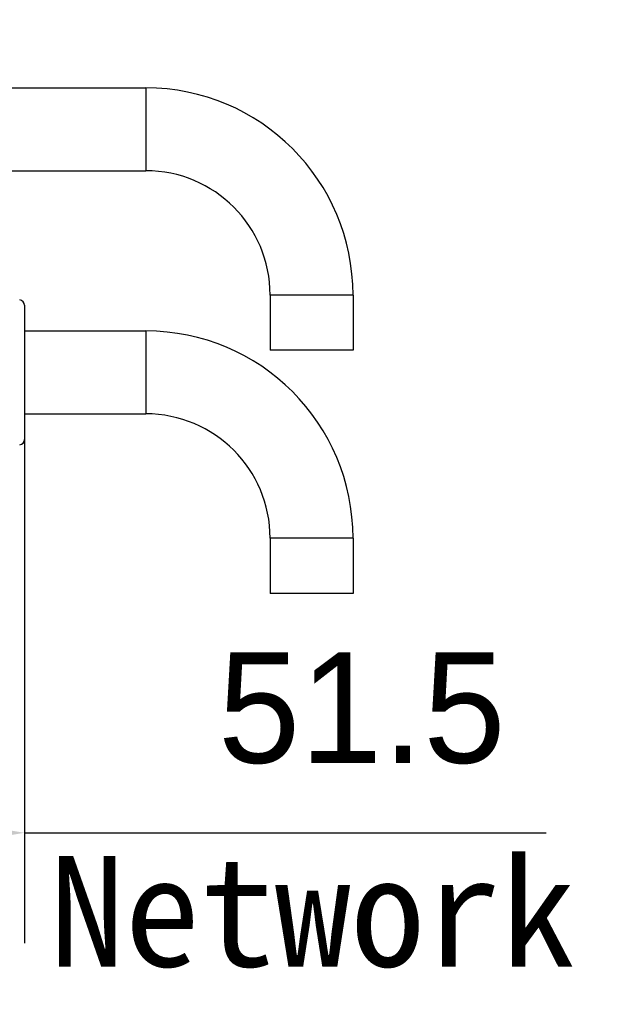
# Model space of a CAD drawing. Header units: millimetres. Extents: x -101 to 54, y 143 to 271.
# Tile 6 of 9: x 15 to 28, y 184 to 207. Entities that reach past the tile are written whole.
import ezdxf

# ---------------------------------------------------------------- set-up
doc = ezdxf.new("R2010")
doc.units = ezdxf.units.MM
doc.header["$LTSCALE"] = 46.255
doc.header["$PDMODE"] = 3
doc.header["$PDSIZE"] = 8
doc.layers.get('0').update_dxf_attribs({"linetype": 'CONTINUOUS'})
doc.layers.get('Defpoints').update_dxf_attribs({"linetype": 'CONTINUOUS'})
doc.layers.add('00_COMPONENTS', color=7, linetype='CONTINUOUS')
doc.layers.add('51__DRAFT_DIMS', color=7, linetype='CONTINUOUS')
doc.styles.get("Standard").update_dxf_attribs({"font": '兰亭黑 GBK.TTF', "height": 2.5})
doc.dimstyles.new('DIMSTYLE_1', dxfattribs={"dimtxt": 3, "dimasz": 2, "dimexe": 2.5, "dimexo": 0.5, "dimgap": 0.75, "dimtad": 1, "dimlfac": 4, "dimdsep": 46, "dimtxsty": 'STANDARD', "dimblk": '_FILLED', "dimblk1": '_FILLED', "dimblk2": '_FILLED', "dimcen": 0.09, "dimclrd": 8, "dimclre": 8, "dimclrt": 256, "dimazin": 2, "dimtp": 0.2, "dimtm": 0.2, "dimtfac": 1, "dimtofl": 0, "dimtmove": 0, "dimatfit": 3, "dimldrblk": '_FILLED', "dimfxl": 1, "dimtolj": 1, "dimarcsym": 0})

# ---------------------------------------------------------------- blocks, each defined once
blk = doc.blocks.new('_FILLED')
at = {"color": 0, "linetype": 'ByBlock'}
blk.add_solid([(0, 0), (-1, 0.167), (-1, -0.167)], dxfattribs=at)
blk = doc.blocks.new('*D9')
at = {"layer": '51__DRAFT_DIMS', "color": 8, "lineweight": -2}
for p, q in [((13.68, 206.216), (13.68, 213.383)), ((1.805, 213.07), (1.805, 208.383)), ((3.805, 210.883), (11.68, 210.883)), ((13.68, 210.883), (26.718, 210.883))]:
    blk.add_line(p, q, dxfattribs=at)
at = {"layer": 'Defpoints', "color": 0}
for p in [(1.805, 213.57), (13.68, 210.883), (13.68, 205.716)]:
    blk.add_point(p, dxfattribs=at)
at = {"layer": '51__DRAFT_DIMS', "color": 8, "linetype": 'ByBlock', "lineweight": -2, "xscale": 2, "yscale": 2, "zscale": 2, "rotation": 180}
blk.add_blockref('_FILLED', (1.805, 210.883), dxfattribs=at)
at = {"layer": '51__DRAFT_DIMS', "color": 8, "linetype": 'ByBlock', "lineweight": -2, "xscale": 2, "yscale": 2, "zscale": 2}
blk.add_blockref('_FILLED', (13.68, 210.883), dxfattribs=at)
at = {"layer": '51__DRAFT_DIMS', "insert": (22.499, 214.966), "char_height": 2.5, "attachment_point": 2, "line_spacing_factor": 0.9}
blk.add_mtext('\\A1;47.5', dxfattribs=at)
blk = doc.blocks.new('*D10')
at = {"layer": '51__DRAFT_DIMS', "color": 8, "lineweight": -2}
for p, q in [((14.68, 198.198), (14.68, 185.78)), ((1.805, 192.445), (1.805, 185.78)), ((3.805, 188.28), (12.68, 188.28)), ((14.68, 188.28), (26.489, 188.28))]:
    blk.add_line(p, q, dxfattribs=at)
at = {"layer": 'Defpoints', "color": 0}
for p in [(14.68, 198.698), (1.805, 192.945), (14.68, 188.28)]:
    blk.add_point(p, dxfattribs=at)
at = {"layer": '51__DRAFT_DIMS', "color": 8, "linetype": 'ByBlock', "lineweight": -2, "xscale": 2, "yscale": 2, "zscale": 2, "rotation": 180}
blk.add_blockref('_FILLED', (1.805, 188.28), dxfattribs=at)
at = {"layer": '51__DRAFT_DIMS', "color": 8, "linetype": 'ByBlock', "lineweight": -2, "xscale": 2, "yscale": 2, "zscale": 2}
blk.add_blockref('_FILLED', (14.68, 188.28), dxfattribs=at)
at = {"layer": '51__DRAFT_DIMS', "insert": (22.316, 192.363), "char_height": 2.5, "attachment_point": 2, "line_spacing_factor": 0.9}
blk.add_mtext('\\A1;51.5', dxfattribs=at)

msp = doc.modelspace()

# ---------------------------------------------------------------- linework, layer by layer
at = {"layer": '00_COMPONENTS'}
for p, q in [((13.6796, 205.1355), (17.4296, 205.1355)), ((17.4296, 205.1355), (17.4296, 203.2605)), ((13.6796, 203.2605), (17.4296, 203.2605)), ((22.1171, 200.448), (20.2421, 200.448)), ((20.2421, 200.448), (20.2421, 199.198)), ((22.1171, 200.448), (22.1171, 199.198)), ((14.6796, 200.216), (14.6796, 197.1799)), ((14.6796, 199.6355), (17.4296, 199.6355)), ((17.4296, 199.6355), (17.4296, 197.7605)), ((22.1171, 199.198), (20.2421, 199.198)), ((14.6796, 197.7605), (17.4296, 197.7605)), ((22.1171, 194.948), (20.2421, 194.948)), ((20.2421, 194.948), (20.2421, 193.698)), ((22.1171, 194.948), (22.1171, 193.698)), ((22.1171, 193.698), (20.2421, 193.698))]:
    msp.add_line(p, q, dxfattribs=at)
for centre, radius, start, end in [((17.4296, 200.448), 4.6875, 0, 90), ((17.4296, 200.448), 2.8125, 0, 90), ((14.5546, 200.216), 0.125, 0, 81.11934), ((17.4296, 194.948), 4.6875, 0, 90), ((17.4296, 194.948), 2.8125, 0, 90), ((14.5546, 197.1799), 0.125, 278.88066, 0)]:
    msp.add_arc(centre, radius, start, end, dxfattribs=at)

# ---------------------------------------------------------------- texts
at = {"layer": '51__DRAFT_DIMS', "insert": (15.2515, 187.7521), "char_height": 2.5, "attachment_point": 1, "line_spacing_factor": 0.9}
msp.add_mtext('\\A1;{\\f宋体|b0|i0|c134|p2;Network Port Length}', dxfattribs=at)

# ---------------------------------------------------------------- dimensions: what is measured, and where the dimension line sits
at = {"layer": '51__DRAFT_DIMS', "color": 4}
for base, p1, p2, picture, middle in [((13.6796, 210.883), (1.8046, 213.5697), (13.6796, 205.716), '*D9', (22.4994, 210.883)), ((14.6796, 188.2798), (1.8046, 192.9447), (14.6796, 198.698), '*D10', (22.316, 188.2798))]:
    dim = msp.add_linear_dim(base=base, p1=p1, p2=p2, dimstyle='DIMSTYLE_1', override={"dimtxsty": 'STANDARD'}, dxfattribs=at)
    dim.commit()
    dim.dimension.update_dxf_attribs({"geometry": picture, "text_midpoint": middle, "dimtype": 160})

doc.saveas('drawing.dxf')
